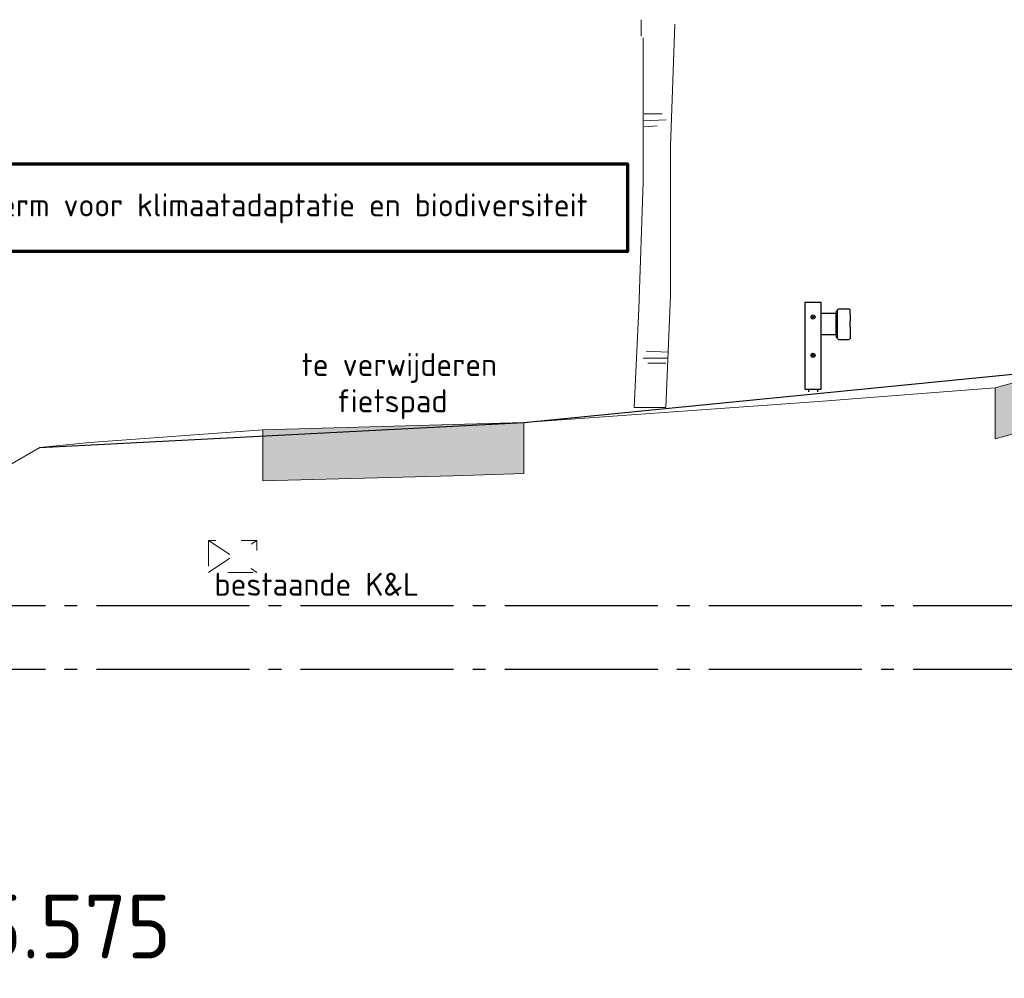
# Model space of a CAD drawing. Header units: metres. Extents: x 180716 to 180809, y 418548 to 418668.
# Tile 109 of 148: x 180770.83 to 180778.54, y 418609.95 to 418617.46. Entities that reach past the tile are written whole.
import ezdxf

# ---------------------------------------------------------------- set-up
doc = ezdxf.new("R2010")
doc.units = ezdxf.units.M
doc.linetypes.add('AL-NAP_LIJN', pattern=[15.25, 12, -1.5, 0.25, -1.5])
doc.linetypes.add('NLCS-HIDDEN', pattern=[4, 2, -2])
doc.layers.get('0').update_dxf_attribs({"color": 30, "lineweight": 0})
for name, color, linetype, lineweight in [('B-WE-GR-BOOM-SD', 253, 'Continuous', 0), ('B-WE-KL-STROOK-GD', 8, 'NLCS-HIDDEN', 18), ('B-WE-OG-DTM-V', 253, 'Continuous', 0), ('B-WE-VH-VERHARDING_ASFALT-GD', 253, 'Continuous', 0), ('N-WE-BV-GELEIDECONSTRUCTIE-GD', 210, 'Continuous', 30), ('N-WE-GW-BERM-GD', 90, 'Continuous', 30), ('N-WE-WH-WATERPEIL_WINTERPEIL-GD', 150, 'AL-NAP_LIJN', 25), ('N-WE-WH-WATERPEIL_ZOMERPEIL-GD', 150, 'AL-NAP_LIJN', 25), ('X-XX-AL-AANKLEDING-T50', 7, 'Continuous', 30), ('X-XX-AL-PRINCIPEPROFIEL-T18', 1, 'Continuous', 18), ('X-XX-AL-TEKENBLAD_KADER-G', 7, 'Continuous', 70)]:
    doc.layers.add(name, color=color, linetype=linetype, lineweight=lineweight)
doc.layers.add('B-WE-VH-VERHARDING_ASFALT-AD', color=253, linetype='Continuous', lineweight=0, transparency=0.5)
doc.styles.add('NLCS-ISO-M100-T18', font='NLCS-ISO.ttf', dxfattribs={"height": 0.18})
doc.styles.add('NLCS-ISO-M100-T50', font='NLCS-ISO.ttf', dxfattribs={"height": 0.5})

# ---------------------------------------------------------------- blocks, each defined once
blk = doc.blocks.new('SGR-BOOM_S02_G_ZIJ-D')
at = {"ltscale": 0.1}
blk.add_line((-0.1242, 0), (0.1242, 0), dxfattribs=at)
at = {"flags": 128}
for points in [[(-0.069, 2.9122), (-0.069, 3.0412)], [(0.1947, 3.0066), (0.1593, 2.0497), (0.1593, 0.8806), (0.1242, 0)], [(-0.0532, 2.9002), (-0.0532, 1.7665), (-0.0891, 0.7742), (-0.1242, 0)], [(-0.0544, 2.2485), (0.1259, 2.2566)], [(-0.047, 2.3038), (0.0949, 2.3038)], [(-0.047, 2.2014), (0.0552, 2.2095)], [(-0.0544, 0.3865), (0.142, 0.3865)], [(-0.0309, 0.4417), (0.142, 0.4336)], [(-0.0179, 0.3492), (0.124, 0.3492)]]:
    blk.add_lwpolyline(points, dxfattribs=at)
blk = doc.blocks.new('EURORAIL - Hout type N2-01 3m')
for p, q in [((-0.356, 0.7002), (-0.356, 0.0202)), ((-0.228, 0.7002), (-0.356, 0.7002)), ((-0.228, 0.0202), (-0.228, 0.7002)), ((-0.107, 0.425), (-0.107, 0.635)), ((-0.107, 0.635), (-0.1, 0.635)), ((-0.103, 0.425), (-0.103, 0.635)), ((-0.1, 0.642), (-0.092, 0.65)), ((-0.1, 0.418), (-0.1, 0.642)), ((-0.092, 0.65), (-0.008, 0.65)), ((-0.008, 0.65), (0, 0.642)), ((0, 0.605), (0, 0.642)), ((-0.228, 0.615), (-0.107, 0.615)), ((-0.111, 0.5664), (-0.111, 0.615)), ((-0.111, 0.4936), (-0.111, 0.5664)), ((0, 0.505), (0, 0.555)), ((-0.111, 0.445), (-0.111, 0.4936)), ((-0.107, 0.445), (-0.228, 0.445)), ((-0.107, 0.425), (-0.1, 0.425)), ((-0.1, 0.418), (-0.092, 0.41)), ((-0.092, 0.41), (-0.008, 0.41)), ((0, 0.418), (-0.008, 0.41)), ((0, 0.455), (0, 0.418)), ((-0.356, 0.02), (-0.228, 0.02)), ((-0.327, 0.02), (-0.327, 0)), ((-0.257, 0.02), (-0.257, 0))]:
    blk.add_line(p, q)
for points in [[(0, 0.605), (0, 0.605), (0, 0.555), (0, 0.555)], [(0, 0.505), (0, 0.505), (0, 0.455), (0, 0.455)]]:
    blk.add_lwpolyline(points)
for centre, radius in [((-0.292, 0.5852), 0.016), ((-0.292, 0.5852), 0.0055), ((-0.292, 0.2852), 0.016), ((-0.292, 0.2852), 0.0055)]:
    blk.add_circle(centre, radius)

msp = doc.modelspace()

# ---------------------------------------------------------------- hatches: boundary and pattern name
at = {"layer": 'B-WE-VH-VERHARDING_ASFALT-AD'}
h = msp.add_hatch(color=256, dxfattribs=at)
h.dxf.hatch_style = 1
h.paths.add_polyline_path([(180778.4728, 418614.1769), (180778.4728, 418614.5769), (180778.6999, 418614.6418), (180778.8704, 418614.6975), (180779.5932, 418614.7126), (180781.7818, 418614.7546), (180782.1557, 418614.7699), (180782.2534, 418614.7626), (180782.7048, 418614.7776), (180784.1783, 418614.708), (180785.5899, 418614.6499), (180785.7147, 418614.6179), (180785.8369, 418614.6091), (180785.8369, 418614.2091), (180785.7147, 418614.2179), (180785.5899, 418614.2499), (180784.1783, 418614.308), (180782.7048, 418614.3776), (180782.2534, 418614.3626), (180782.1557, 418614.3699), (180781.7818, 418614.3546), (180779.5932, 418614.3126), (180778.8704, 418614.2975), (180778.6999, 418614.2418)])
h = msp.add_hatch(color=256, dxfattribs=at)
h.dxf.hatch_style = 1
h.paths.add_polyline_path([(180774.7778, 418613.9061), (180774.7778, 418614.3061), (180774.2242, 418614.2892), (180772.7324, 418614.2493), (180772.7324, 418613.8493), (180774.2242, 418613.8892)])

# ---------------------------------------------------------------- linework, layer by layer
at = {"layer": 'B-WE-KL-STROOK-GD', "ltscale": 0.1, "flags": 128}
msp.add_lwpolyline([(180772.3072, 418613.381), (180772.3072, 418613.131), (180772.6853, 418613.131), (180772.6853, 418613.381)], close=True, dxfattribs=at)
for points in [[(180772.3072, 418613.381), (180772.6853, 418613.131)], [(180772.3072, 418613.131), (180772.6853, 418613.381)]]:
    msp.add_lwpolyline(points, dxfattribs=at)
at = {"layer": 'B-WE-OG-DTM-V', "flags": 128}
msp.add_lwpolyline([(180770.5368, 418613.8504), (180770.9849, 418614.1097), (180771.3779, 418614.1496), (180772.7324, 418614.2493), (180774.2242, 418614.2892), (180774.7778, 418614.3061), (180777.0885, 418614.472), (180778.4728, 418614.5769), (180778.6999, 418614.6418), (180778.8704, 418614.6975), (180779.5932, 418614.7126), (180781.7818, 418614.7546), (180782.1557, 418614.7699), (180782.2534, 418614.7626), (180782.7048, 418614.7776), (180784.1783, 418614.708), (180785.5899, 418614.6499), (180785.7147, 418614.6179), (180786.0198, 418614.5959), (180788.1995, 418614.4515)], dxfattribs=at)
at = {"layer": 'B-WE-VH-VERHARDING_ASFALT-GD'}
for points in [[(180778.4728, 418614.1769), (180778.4728, 418614.5769), (180778.6999, 418614.6418), (180778.8704, 418614.6975), (180779.5932, 418614.7126), (180781.7818, 418614.7546), (180782.1557, 418614.7699), (180782.2534, 418614.7626), (180782.7048, 418614.7776), (180784.1783, 418614.708), (180785.5899, 418614.6499), (180785.7147, 418614.6179), (180785.8369, 418614.6091), (180785.8369, 418614.2091), (180785.7147, 418614.2179), (180785.5899, 418614.2499), (180784.1783, 418614.308), (180782.7048, 418614.3776), (180782.2534, 418614.3626), (180782.1557, 418614.3699), (180781.7818, 418614.3546), (180779.5932, 418614.3126), (180778.8704, 418614.2975), (180778.6999, 418614.2418)], [(180774.7778, 418613.9061), (180774.7778, 418614.3061), (180774.2242, 418614.2892), (180772.7324, 418614.2493), (180772.7324, 418613.8493), (180774.2242, 418613.8892)]]:
    msp.add_lwpolyline(points, close=True, dxfattribs=at)
at = {"layer": 'N-WE-GW-BERM-GD', "flags": 128}
for points in [[(180774.7778, 418614.3061), (180778.6369, 418614.6881)], [(180770.9849, 418614.1097), (180774.7778, 418614.3061)]]:
    msp.add_lwpolyline(points, dxfattribs=at)
at = {"layer": 'N-WE-WH-WATERPEIL_WINTERPEIL-GD', "ltscale": 0.1, "flags": 128}
msp.add_lwpolyline([(180765.0283, 418612.3726), (180798.2642, 418612.3726)], dxfattribs=at)
at = {"layer": 'N-WE-WH-WATERPEIL_ZOMERPEIL-GD', "ltscale": 0.1, "flags": 128}
msp.add_lwpolyline([(180765.0283, 418612.8726), (180798.2642, 418612.8726)], dxfattribs=at)
at = {"layer": 'X-XX-AL-TEKENBLAD_KADER-G'}
msp.add_lwpolyline([(180769.2841, 418616.3337), (180775.5918, 418616.3337), (180775.5918, 418615.6456), (180769.2841, 418615.6456)], close=True, dxfattribs=at)

# ---------------------------------------------------------------- block references
at = {"layer": 'B-WE-GR-BOOM-SD'}
msp.add_blockref('SGR-BOOM_S02_G_ZIJ-D', (180775.7675, 418614.4226), dxfattribs=at)
at = {"layer": 'N-WE-BV-GELEIDECONSTRUCTIE-GD'}
msp.add_blockref('EURORAIL - Hout type N2-01 3m', (180777.3369, 418614.5476), dxfattribs=at)

# ---------------------------------------------------------------- texts
at = {"layer": 'X-XX-AL-AANKLEDING-T50', "style": 'NLCS-ISO-M100-T50'}
msp.add_text('Dwarsprofiel 5.575', height=0.5, dxfattribs=at).set_placement((180766.4347, 418610.1051))
at = {"layer": 'X-XX-AL-PRINCIPEPROFIEL-T18', "char_height": 0.18, "attachment_point": 3, "style": 'NLCS-ISO-M100-T18'}
for s, insert, width in [('\\pxql;ruimte in berm voor klimaatadaptatie en biodiversiteit', (180776.0751, 418616.1016), 6.581218), ('te verwijderen', (180774.5681, 418614.8505), 2.014933), ('fietspad', (180774.1802, 418614.5662), 2.014933), ('bestaande K&L', (180773.9557, 418613.1278), 2.014933)]:
    msp.add_mtext(s, dxfattribs=dict(at, insert=insert, width=width))

doc.saveas('drawing.dxf')
